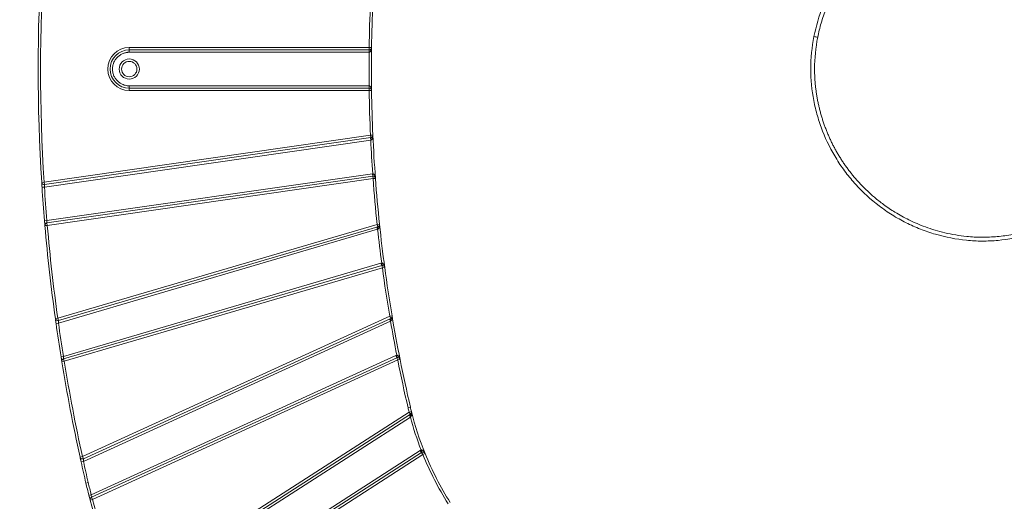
# Model space of a CAD drawing. Header units: millimetres. Extents: x 0 to 420, y 0 to 297.
# Tile 37 of 91: x 45 to 96, y 213 to 238. Entities that reach past the tile are written whole.
import ezdxf

# ---------------------------------------------------------------- set-up
doc = ezdxf.new("R2010")
doc.units = ezdxf.units.MM
doc.styles.add('SLDTEXTSTYLE0', font='TXT', dxfattribs={"width": 0.75})
doc.dimstyles.new('SLDDIMSTYLE0', dxfattribs={"dimtxt": 3.5, "dimasz": 3.302, "dimexe": 0, "dimexo": 0.0625, "dimgap": 0.875, "dimtad": 2, "dimlfac": 2, "dimrnd": 1e-09, "dimzin": 4, "dimdsep": 46, "dimtxsty": 'SLDTEXTSTYLE0', "dimsah": 1, "dimcen": 0.09, "dimadec": 0, "dimazin": 1, "dimtfac": 1, "dimtofl": 0, "dimtmove": 0, "dimatfit": 3, "dimfxl": 1, "dimfrac": 2, "dimtolj": 1, "dimtzin": 12, "dimarcsym": 0})

# ---------------------------------------------------------------- blocks, each defined once
blk = doc.blocks.new('SW_SYMBOL_MOD_BOX')
at = {"color": 0, "linetype": 'Continuous', "lineweight": 0}
for p, q in [((200, 200), (200, 800)), ((200, 800), (800, 800)), ((800, 800), (800, 200)), ((200, 200), (800, 200))]:
    blk.add_line(p, q, dxfattribs=at)
blk = doc.blocks.new('_D_14')
at = {"color": 7, "linetype": 'Continuous', "lineweight": 0}
for p, q in [((94.281, 267.505), (29.031, 267.505)), ((30.031, 267.505), (30.031, 203.755)), ((94.281, 203.755), (29.031, 203.755))]:
    blk.add_line(p, q, dxfattribs=at)
for points in [[(30.031, 267.505), (29.523, 264.203), (30.539, 264.203)], [(30.031, 203.755), (30.539, 207.057), (29.523, 207.057)]]:
    blk.add_solid(points, dxfattribs=at)
at = {"color": 7, "linetype": 'Continuous', "lineweight": 0, "xscale": 0.0044707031, "yscale": 0.0044707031, "zscale": 0.0044707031, "rotation": 90}
blk.add_blockref('SW_SYMBOL_MOD_BOX', (29.545, 226.018), dxfattribs=at)
at = {"color": 7, "linetype": 'Continuous', "lineweight": 0, "insert": (25.465, 231.019), "char_height": 3.5, "attachment_point": 1, "rotation": 90, "style": 'SLDTEXTSTYLE0'}
blk.add_mtext('127.50', dxfattribs=at)

msp = doc.modelspace()

# ---------------------------------------------------------------- linework, layer by layer
at = {"color": 7, "linetype": 'Continuous', "lineweight": 15}
for p, q in [((63.28936604, 236.75523886), (50.78120556, 236.75523886)), ((50.78120556, 236.63023886), (50.78120556, 236.75523886)), ((63.28936604, 236.63023886), (63.28936604, 236.75523886)), ((63.28936604, 236.75523886), (63.41435289, 236.75342551)), ((50.78120556, 236.63023886), (63.28936604, 236.63023886)), ((50.78120556, 236.63023886), (50.78120556, 236.50523886)), ((63.28614204, 236.50523886), (50.78120556, 236.50523886)), ((63.28614204, 236.50523886), (63.28614204, 236.63023886)), ((50.78120556, 234.63023886), (50.78120556, 234.75523886)), ((50.78120556, 234.75523886), (63.28614204, 234.75523886)), ((63.28936604, 234.63023886), (50.78120556, 234.63023886)), ((50.78120556, 234.63023886), (50.78120556, 234.50523886)), ((63.28614204, 234.63023886), (63.28614204, 234.75523886)), ((63.28936604, 234.63023886), (63.28936604, 234.50523886)), ((50.78120556, 234.50523886), (63.28936604, 234.50523886)), ((63.41435289, 234.50705221), (63.28936604, 234.50523886)), ((63.35813036, 232.1769622), (46.34022893, 229.73015736)), ((46.35801829, 229.60642968), (63.37591971, 232.05323452)), ((63.3697213, 231.92605792), (63.35193194, 232.0497856)), ((63.35813036, 232.1769622), (63.48300637, 232.18252841)), ((63.35813036, 232.1769622), (63.37591971, 232.05323452)), ((63.3697213, 231.92605792), (46.35618914, 229.47988129)), ((46.4863523, 227.73060028), (63.45592208, 230.17045607)), ((63.47371144, 230.04672839), (46.48978791, 227.60480884)), ((63.45592208, 230.17045607), (63.47350411, 230.17235211)), ((63.47371144, 230.04672839), (63.45592208, 230.17045607)), ((63.48250245, 230.04767641), (63.47350411, 230.17235211)), ((63.49150079, 229.92300071), (63.47371144, 230.04672839)), ((46.2154719, 229.72236745), (46.34022893, 229.73015736)), ((46.22833906, 229.51978469), (46.21838213, 229.67594267)), ((46.35801829, 229.60642968), (46.34022893, 229.73015736)), ((46.50757727, 227.48108116), (63.49150079, 229.92300071)), ((63.61616183, 229.9322), (63.49150079, 229.92300071)), ((46.23145318, 229.47176093), (46.35618914, 229.47988129)), ((46.3617882, 227.72017034), (46.4863523, 227.73060028)), ((46.37328268, 227.58407171), (46.3617882, 227.72017034)), ((46.50757727, 227.48108116), (46.38304118, 227.47032178)), ((46.46824388, 227.59973142), (46.48971251, 227.60730808)), ((46.50757727, 227.48108116), (46.48978791, 227.60480884)), ((63.70528154, 227.53120529), (47.05146066, 222.64120227)), ((63.70528154, 227.53120529), (63.82959799, 227.54425982)), ((63.74049811, 227.41126866), (63.70528154, 227.53120529)), ((63.73223005, 227.2785638), (47.0864658, 222.39092642)), ((47.08667723, 222.52126564), (63.74049811, 227.41126866)), ((63.73223005, 227.2785638), (63.69701348, 227.39850042)), ((47.34976871, 220.64435918), (63.90646578, 225.50584408)), ((63.94168235, 225.38590745), (47.35476784, 220.51554992)), ((63.94168235, 225.38590745), (63.90646578, 225.50584408)), ((63.97689892, 225.26597083), (63.94168235, 225.38590745)), ((63.96039283, 225.38987624), (63.94388675, 225.51378164)), ((47.38998441, 220.3956133), (63.97689892, 225.26597083)), ((64.10077756, 225.28267662), (63.97689892, 225.26597083)), ((46.92764267, 222.62405276), (47.05146066, 222.64120227)), ((46.95594215, 222.42134336), (46.93411324, 222.57742095)), ((46.96269403, 222.37344648), (47.0864658, 222.39092642)), ((47.08667723, 222.52126564), (47.05146066, 222.64120227)), ((64.35910474, 222.74535248), (48.33670838, 215.42816923)), ((48.38863526, 215.31446523), (64.41103162, 222.63164848)), ((64.4025099, 222.49033853), (48.39161338, 215.17840709)), ((64.4025099, 222.49033853), (64.35058303, 222.60404253)), ((64.35910474, 222.74535248), (64.48236732, 222.76612115)), ((64.41103162, 222.63164848), (64.35910474, 222.74535248)), ((47.22634458, 220.62457323), (47.34976871, 220.64435918)), ((47.38998441, 220.3956133), (47.26661338, 220.37549892)), ((47.33493719, 220.50783987), (47.35466073, 220.51812588)), ((47.38998441, 220.3956133), (47.35476784, 220.51554992)), ((48.79770919, 213.4400099), (64.67492255, 220.69089029)), ((64.72684943, 220.57718629), (48.80932998, 213.30789873)), ((48.86125686, 213.19419473), (64.7787763, 220.46348229)), ((64.72684943, 220.57718629), (64.67492255, 220.69089029)), ((64.7787763, 220.46348229), (64.72684943, 220.57718629)), ((64.75452719, 220.58610765), (64.73027807, 220.70873302)), ((64.90136242, 220.48792903), (64.7787763, 220.46348229)), ((65.37281303, 217.74657217), (50.58396412, 208.24235608)), ((65.3171883, 217.97703241), (65.43890657, 218.00548697)), ((65.37281303, 217.74657217), (65.4941099, 217.77677263)), ((65.37281303, 217.74657217), (65.44039313, 217.64141547)), ((50.65154422, 208.13719938), (65.44039313, 217.64141547)), ((65.43846391, 217.49158786), (50.68634851, 208.01097896)), ((65.43846391, 217.49158786), (65.37088381, 217.59674455)), ((51.44806723, 206.42027685), (65.95738453, 215.74484888)), ((66.02496463, 215.63969219), (51.49568251, 206.30228954)), ((66.02496463, 215.63969219), (65.95738453, 215.74484888)), ((66.04646537, 215.65073228), (66.000386, 215.76692906)), ((66.09254473, 215.5345355), (66.02496463, 215.63969219)), ((48.21458731, 215.40149631), (48.33670838, 215.42816923)), ((48.25905397, 215.19896991), (48.22484135, 215.35460549)), ((48.2695648, 215.1514044), (48.39161338, 215.17840709)), ((48.38863526, 215.31446523), (48.33670838, 215.42816923)), ((51.56326261, 206.19713285), (66.09254473, 215.5345355)), ((66.20838909, 215.58149382), (66.09254473, 215.5345355)), ((48.52006647, 214.05030371), (48.64178475, 214.07875826)), ((48.67657056, 213.40918082), (48.79770919, 213.4400099)), ((48.73725451, 213.17426768), (48.67657056, 213.40918082)), ((48.86125686, 213.19419473), (48.74035447, 213.16245183)), ((48.79131101, 213.29779288), (48.80907601, 213.31055662)), ((48.86125686, 213.19419473), (48.80932998, 213.30789873))]:
    msp.add_line(p, q, dxfattribs=at)
at = {"color": 7, "linetype": 'Continuous', "lineweight": 15, "flags": 128}
for points in [[(47.26455673, 220.38811871), (47.22682636, 220.62156821), (47.22634458, 220.62457323)], [(65.46996044, 217.52621023), (65.45884232, 217.54591403), (65.44938708, 217.56529105), (65.44191473, 217.58368544), (65.43667819, 217.60047464), (65.43385468, 217.61509041), (65.43353977, 217.62703806), (65.43574412, 217.63591321), (65.44039313, 217.64141547)]]:
    msp.add_lwpolyline(points, dxfattribs=at)
at = {"color": 7, "linetype": 'Continuous', "lineweight": 15}
msp.add_circle((50.78120556, 235.63023886), 0.4, dxfattribs=at)
for centre, radius, start, end in [((140.83120556, 235.63023886), 94.8, 176.4270507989, 183.5729492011), ((140.83120556, 235.63023886), 77.425, 177.4477933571, 179.1687941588), ((87.06585259, 240.05830812), 2.79288025, 257.937483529, 262.015360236), ((63.28936604, 236.75523886), 0.125, 270, 359.168794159), ((140.83120556, 235.63023886), 77.425, 179.1687941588, 180.8312058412), ((50.78120556, 235.63023886), 1, 90, 270), ((65.71203117, 236.53649431), 2.42447817, 177.784056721, 180.738226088), ((65.71203117, 234.72398341), 2.42447817, 179.261773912, 182.215943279), ((63.28936604, 234.50523886), 0.125, 0.831205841, 90), ((140.83120556, 235.63023886), 77.425, 180.8312058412, 182.5522066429), ((63.70428705, 232.00611524), 0.33173082, 171.834050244, 193.454081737), ((63.35813036, 232.1769622), 0.125, 278.181818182, 0), ((63.35813036, 232.1769622), 0.125, 0, 2.552206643), ((140.83120556, 235.63023886), 77.425, 182.5522066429, 184.2204585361), ((63.49150079, 229.92300071), 0.125, 4.220458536, 98.181818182), ((46.34022893, 229.73015736), 0.125, 183.572949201, 278.181818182), ((140.83120556, 235.63023886), 77.425, 184.2204585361, 185.9946892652), ((140.83120556, 235.63023886), 94.8, 183.7247199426, 184.7862983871), ((46.50757727, 227.48108116), 0.125, 98.181818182, 180), ((46.50757727, 227.48108116), 0.125, 180, 184.937848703), ((140.83120556, 235.63023886), 94.8, 184.9378487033, 187.8856263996), ((63.70528154, 227.53120529), 0.125, 286.363636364, 0), ((63.70528154, 227.53120529), 0.125, 0, 5.994689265), ((140.83120556, 235.63023886), 77.425, 185.9946892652, 187.6803473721), ((63.92493885, 227.36906955), 0.18920664, 167.112827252, 205.058218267), ((63.97689892, 225.26597083), 0.125, 7.680347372, 106.363636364), ((140.83120556, 235.63023886), 77.425, 187.6803473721, 189.5640122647), ((47.05146066, 222.64120227), 0.125, 187.8856264, 286.363636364), ((140.83120556, 235.63023886), 94.8, 188.0385636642, 189.1075170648), ((64.5465526, 222.59340638), 0.14081334, 164.241687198, 215.064747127), ((64.35910474, 222.74535248), 0.125, 294.545454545, 0), ((64.35910474, 222.74535248), 0.125, 0, 9.564012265), ((140.83120556, 235.63023886), 77.425, 189.5640122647, 191.2782516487), ((47.38998441, 220.3956133), 0.125, 106.363636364, 180), ((47.38998441, 220.3956133), 0.125, 180, 189.260008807), ((140.83120556, 235.63023886), 94.8, 189.2600088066, 192.3206998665), ((64.7787763, 220.46348229), 0.125, 11.278251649, 114.545454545), ((140.83120556, 235.63023886), 77.425, 191.2782516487, 193.157959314), ((81.38400048, 221.73303379), 16.375, 193.157959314, 193.981213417), ((65.37281303, 217.74657217), 0.125, 302.727272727, 0), ((65.37281303, 217.74657217), 0.125, 0, 13.981213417), ((81.38400048, 221.73303379), 16.375, 193.981213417, 202.065516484), ((66.09254473, 215.5345355), 0.125, 22.065516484, 122.727272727), ((48.33670838, 215.42816923), 0.125, 192.320699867, 294.545454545), ((140.83120556, 235.63023886), 94.8, 192.4754610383, 193.157959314), ((81.38400048, 221.73303379), 16.375, 202.065516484, 212.099228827), ((81.38400048, 221.73303379), 33.75, 193.157959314, 194.278340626), ((48.86125686, 213.19419473), 0.125, 114.545454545, 180), ((48.86125686, 213.19419473), 0.125, 180, 194.710971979), ((81.38400048, 221.73303379), 33.75, 194.710971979, 203.65382735)]:
    msp.add_arc(centre, radius, start, end, dxfattribs=at)
for points, knots in [([(104.24906732, 235.63023884), (104.24904813, 235.90245909), (104.23583307, 236.175316), (104.18321951, 236.72246974), (104.14354904, 236.99773411), (103.98729262, 237.81274431), (103.83458079, 238.34013584), (103.53503366, 239.10943289), (103.42379382, 239.36135795), (103.1760602, 239.85750178), (103.04067896, 240.09970812), (102.60532514, 240.80108745), (102.27503858, 241.23861743), (101.71944974, 241.84947191), (101.52370598, 242.04596363), (101.11458997, 242.42040631), (100.90232196, 242.59745151), (100.24621987, 243.09588102), (99.78182074, 243.38645909), (99.04202782, 243.75895217), (98.78783982, 243.87242456), (98.27271432, 244.07479108), (98.01217413, 244.16380356), (97.22177599, 244.39440242), (96.68324218, 244.50029735), (95.85796427, 244.58280544), (95.5813135, 244.59718936), (95.03413526, 244.59892392), (94.76153033, 244.58652746), (94.21782484, 244.53602663), (93.94684279, 244.49788466), (93.40690508, 244.39639886), (93.13688385, 244.33274143), (92.33675391, 244.10495236), (91.82203924, 243.90637338), (91.0855197, 243.54192603), (90.84492399, 243.40886915), (90.3743392, 243.11946812), (90.14381339, 242.96258512), (89.48137658, 242.46593915), (89.07471903, 242.09805006), (88.51605444, 241.49252092), (88.33836657, 241.28149498), (88.0012401, 240.84127134), (87.84276184, 240.61335271), (87.54977461, 240.14778029), (87.41454031, 239.9092281), (87.16663631, 239.42124912), (87.05393831, 239.17166249), (86.74843068, 238.40273406), (86.58911679, 237.86527441), (86.48219971, 237.32709421)], [0, 0, 0, 0, 0.03125, 0.03125, 0.0625, 0.0625, 0.125, 0.125, 0.15625, 0.15625, 0.1875, 0.1875, 0.25, 0.25, 0.28125, 0.28125, 0.3125, 0.3125, 0.375, 0.375, 0.40625, 0.40625, 0.4375, 0.4375, 0.5, 0.5, 0.53125, 0.53125, 0.5625, 0.5625, 0.59375, 0.59375, 0.625, 0.625, 0.6875, 0.6875, 0.71875, 0.71875, 0.75, 0.75, 0.8125, 0.8125, 0.84375, 0.84375, 0.875, 0.875, 0.90625, 0.90625, 0.9375, 0.9375, 1, 1, 1, 1]), ([(104.04907928, 235.63023886), (104.04859554, 235.698205), (104.04762649, 235.83436122), (104.03982332, 236.0388085), (104.02738407, 236.24369729), (104.00984146, 236.44893668), (103.98731157, 236.65445408), (103.95973966, 236.86018809), (103.92710879, 237.06608328), (103.88938233, 237.27209488), (103.84656235, 237.4779676), (103.79873937, 237.68311372), (103.7460624, 237.88695205), (103.68866141, 238.08912507), (103.62657981, 238.28961953), (103.55984809, 238.48842526), (103.48849432, 238.68553499), (103.41254441, 238.8808791), (103.33236688, 239.07371307), (103.24784756, 239.26399101), (103.15902753, 239.45179117), (103.06555469, 239.63784937), (102.96741299, 239.82213494), (102.86457802, 240.00461275), (102.7570877, 240.18513126), (102.64520163, 240.36319329), (102.52923064, 240.53832028), (102.40944396, 240.71017286), (102.28588868, 240.87875721), (102.15859645, 241.04408727), (102.02759173, 241.20616597), (101.89290232, 241.3650003), (101.73839753, 241.53872427), (101.53749773, 241.75237655), (101.25887479, 242.02699629), (100.88395513, 242.36092988), (100.4029612, 242.73772378), (99.80605142, 243.13657106), (99.08108872, 243.53417586), (98.21684955, 243.90020188), (97.21425373, 244.19886324), (96.22670362, 244.36339681), (95.31166158, 244.41098062), (94.50951716, 244.37507091), (93.71197629, 244.26405125), (92.92186204, 244.0787019), (92.14971976, 243.82094593), (91.40564066, 243.49452135), (90.69798896, 243.10223986), (90.02578064, 242.6444271), (89.15469595, 241.92508183), (88.46297515, 241.15894275), (87.94430021, 240.411597), (87.69354785, 240.00393304), (87.47329874, 239.59869676), (87.28150931, 239.19792268), (87.11594904, 238.80210448), (86.97395554, 238.41239528), (86.8546656, 238.03058753), (86.75511212, 237.65890335), (86.7032718, 237.41290145), (86.67790025, 237.29250388)], [0, 0, 0, 0, 0.00789291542, 0.01581183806, 0.02375717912, 0.03173026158, 0.03973288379, 0.04776744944, 0.05583670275, 0.06394324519, 0.07209097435, 0.08025797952, 0.08840717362, 0.09654176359, 0.10466539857, 0.11278198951, 0.12089534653, 0.12900933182, 0.13712117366, 0.14514675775, 0.15318705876, 0.16124561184, 0.16932616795, 0.17743277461, 0.18556908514, 0.19372373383, 0.20185332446, 0.20996034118, 0.21804944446, 0.22612470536, 0.23419015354, 0.24224980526, 0.250307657, 0.26118759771, 0.2763026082, 0.29572545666, 0.31946353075, 0.34720388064, 0.37900736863, 0.4153480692, 0.45599643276, 0.50023738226, 0.53127884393, 0.56225777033, 0.59334119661, 0.62467284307, 0.65638768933, 0.68775221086, 0.71890246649, 0.75022440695, 0.78206156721, 0.84996932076, 0.86910938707, 0.88768795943, 0.90552057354, 0.9226507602, 0.93926468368, 0.95532934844, 0.97080395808, 0.98571095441, 1, 1, 1, 1]), ([(50.78120556, 236.75523886), (50.16030117, 236.75523886), (49.65620556, 236.25114325), (49.65620556, 235.00933447), (50.16030117, 234.50523886), (50.78120556, 234.50523886)], [0, 0, 0, 0, 0.5, 0.5, 1, 1, 1, 1]), ([(63.41435289, 236.75342551), (63.41370135, 236.73767285), (63.41249719, 236.70855893), (63.40615971, 236.66883966), (63.39849887, 236.6365298), (63.38835722, 236.60478507), (63.37481934, 236.57411848), (63.35599581, 236.54448976), (63.33509062, 236.52297014), (63.31219205, 236.50840391), (63.29552212, 236.50625732), (63.28775425, 236.50525705)], [0, 0, 0, 0, 0.1617372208, 0.2989210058, 0.4115803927, 0.4997687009, 0.6366542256, 0.7495839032, 0.8473412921, 0.9288639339, 1, 1, 1, 1]), ([(50.78120556, 236.50523886), (50.7591021, 236.50477108), (50.71507756, 236.50383938), (50.64955466, 236.49618665), (50.58495213, 236.4839372), (50.52126846, 236.46664607), (50.42365596, 236.43213374), (50.29726867, 236.36700716), (50.15837407, 236.25320726), (50.04447388, 236.11422367), (49.96426598, 235.95866071), (49.91633444, 235.7952584), (49.90114565, 235.63032702), (49.91631632, 235.46530931), (49.96419994, 235.30198128), (50.04442494, 235.14633369), (50.15824542, 235.00739363), (50.29720002, 234.89353046), (50.43660371, 234.82160756), (50.56295845, 234.78050782), (50.67120714, 234.7591111), (50.74443496, 234.75653328), (50.78120556, 234.75523886)], [0, 0, 0, 0, 0.0241473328, 0.0480954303, 0.0719818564, 0.095945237, 0.1201228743, 0.1850559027, 0.2500864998, 0.3150195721, 0.3800502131, 0.439988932, 0.5000242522, 0.5599629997, 0.6199983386, 0.684931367, 0.7499619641, 0.8148950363, 0.8799256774, 0.9200363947, 0.9598471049, 1, 1, 1, 1]), ([(50.78120556, 236.15523886), (50.49145018, 236.15523886), (50.25620556, 235.91999424), (50.25620556, 235.34048348), (50.49145018, 235.10523886), (50.78120556, 235.10523886)], [0, 0, 0, 0, 0.5, 0.5, 1, 1, 1, 1]), ([(50.78120556, 235.10523886), (51.07096094, 235.10523886), (51.30620556, 235.34048348), (51.30620556, 235.91999424), (51.07096094, 236.15523886), (50.78120556, 236.15523886)], [0, 0, 0, 0, 0.5, 0.5, 1, 1, 1, 1]), ([(86.31334377, 235.63023886), (86.31336622, 235.07824148), (86.3672191, 234.53104488), (86.52276111, 233.72112338), (86.58716278, 233.45244722), (86.74107986, 232.91967103), (86.83037805, 232.65644844), (87.13146852, 231.88499667), (87.37685348, 231.39375314), (87.81508431, 230.68841658), (87.97268231, 230.45914565), (88.30534797, 230.01959528), (88.48095192, 229.80850793), (89.03502141, 229.20090625), (89.44104754, 228.82900178), (90.10377454, 228.32623992), (90.33196225, 228.16912783), (90.79837173, 227.87853388), (91.03738852, 227.74442838), (91.52647668, 227.4987166), (91.77679632, 227.38708011), (92.29090779, 227.18533968), (92.55437452, 227.09538936), (93.35194839, 226.8632838), (93.89012483, 226.75863188), (94.70604683, 226.67747003), (94.97949231, 226.66326449), (95.52928664, 226.66156842), (95.80638946, 226.67437532), (96.62912152, 226.75154886), (97.16711546, 226.85380307), (97.9608139, 227.08027129), (98.22385131, 227.16839561), (98.74200407, 227.36852899), (98.99540807, 227.47992277), (99.73284125, 227.84596412), (100.19976863, 228.13361984), (100.8614499, 228.63011236), (101.07632854, 228.80730715), (101.48668281, 229.17870436), (101.68217525, 229.37274103), (102.23970994, 229.9783927), (102.5731977, 230.41389994), (103.01529798, 231.11724762), (103.1523781, 231.35939024), (103.40113887, 231.85055018), (103.5135088, 232.1007558), (103.81686228, 232.86634303), (103.97333255, 233.39370216), (104.08125099, 233.93862075)], [0, 0, 0, 0, 0.0625, 0.0625, 0.09375, 0.09375, 0.125, 0.125, 0.1875, 0.1875, 0.21875, 0.21875, 0.25, 0.25, 0.3125, 0.3125, 0.34375, 0.34375, 0.375, 0.375, 0.40625, 0.40625, 0.4375, 0.4375, 0.5, 0.5, 0.53125, 0.53125, 0.5625, 0.5625, 0.625, 0.625, 0.65625, 0.65625, 0.6875, 0.6875, 0.75, 0.75, 0.78125, 0.78125, 0.8125, 0.8125, 0.875, 0.875, 0.90625, 0.90625, 0.9375, 0.9375, 1, 1, 1, 1]), ([(86.51334017, 235.64198431), (86.51372767, 235.57403555), (86.51450495, 235.43773726), (86.52204429, 235.23279885), (86.53428337, 235.02687412), (86.55172689, 234.82007618), (86.57425769, 234.61284001), (86.60187424, 234.40569333), (86.63449292, 234.19912446), (86.67207669, 233.99327991), (86.71460599, 233.78819585), (86.76207391, 233.58390463), (86.81447814, 233.3804358), (86.87182653, 233.17781871), (86.93413008, 232.97609593), (87.00130518, 232.77561544), (87.07319279, 232.57683688), (87.14959553, 232.38025082), (87.23006436, 232.18670793), (87.3146799, 231.99623385), (87.40336808, 231.80872897), (87.49644656, 231.62344012), (87.59389524, 231.44038378), (87.69570293, 231.25957752), (87.80186678, 231.08104108), (87.91238897, 230.90479454), (88.0272887, 230.73085456), (88.14659111, 230.55923511), (88.27032976, 230.38995717), (88.398339, 230.22331543), (88.53027681, 230.05978037), (88.66576283, 229.8997869), (88.81893898, 229.72736067), (89.01643247, 229.51691094), (89.28915319, 229.24712494), (89.65761184, 228.91719158), (90.13448522, 228.54090095), (90.73092387, 228.13917521), (91.45736509, 227.73784003), (92.32376688, 227.36802577), (93.33133308, 227.06509368), (94.32344112, 226.89829221), (95.24088887, 226.84964117), (96.04357159, 226.88444024), (96.84347516, 226.99501419), (97.6340218, 227.18002647), (98.40589828, 227.43694677), (99.15150357, 227.76316571), (99.86153658, 228.15642723), (100.34615809, 228.48627288), (100.63734309, 228.70823169), (100.75710592, 228.80269732), (100.88521932, 228.90754233), (101.02125998, 229.02337438), (101.16476825, 229.15085212), (101.31521926, 229.29067404), (101.47170892, 229.44327386), (101.63312453, 229.60891368), (101.79829839, 229.78778662), (101.96629334, 229.98035236), (102.13623474, 230.18720955), (102.30719942, 230.40898115), (102.47818004, 230.64634392), (102.6481494, 230.90000503), (102.815976, 231.17074008), (102.98043784, 231.45936797), (103.1398443, 231.76611865), (103.29250102, 232.09120368), (103.43630412, 232.43428922), (103.56993326, 232.79474167), (103.69094741, 233.17209547), (103.79925713, 233.5658002), (103.85647941, 233.83596763), (103.88552373, 233.97309656)], [0, 0, 0, 0, 0.0078846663, 0.0158158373, 0.0237943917, 0.0318219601, 0.0398973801, 0.0479841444, 0.0560727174, 0.064165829, 0.0722666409, 0.0803784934, 0.0885047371, 0.0966489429, 0.1048147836, 0.1130043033, 0.1211841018, 0.1293428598, 0.1374778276, 0.1455055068, 0.1535270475, 0.1615459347, 0.1695657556, 0.1775901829, 0.1856229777, 0.1936679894, 0.2017291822, 0.2098117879, 0.2179204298, 0.2260591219, 0.2341940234, 0.2423013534, 0.2503855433, 0.2609554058, 0.2757865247, 0.2948872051, 0.318318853, 0.3462223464, 0.3782432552, 0.4144847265, 0.4553332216, 0.5000686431, 0.5308792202, 0.5617996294, 0.5931564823, 0.6244614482, 0.6558959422, 0.6874368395, 0.7187673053, 0.7499564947, 0.7553558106, 0.7612545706, 0.7676560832, 0.7745652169, 0.7819868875, 0.7899288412, 0.7983972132, 0.8073484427, 0.8167643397, 0.8266465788, 0.8369985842, 0.8478257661, 0.859135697, 0.8709390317, 0.8832519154, 0.8960918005, 0.9094795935, 0.9233582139, 0.9377568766, 0.9526364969, 0.9679554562, 0.9837351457, 1, 1, 1, 1]), ([(63.28775425, 234.75522067), (63.2923415, 234.75486174), (63.30180346, 234.75412139), (63.31565568, 234.74902949), (63.32922621, 234.74114635), (63.34236352, 234.73017847), (63.35797697, 234.71282347), (63.37483669, 234.68637943), (63.39276998, 234.6454702), (63.40940237, 234.58474952), (63.41250007, 234.53613181), (63.41435289, 234.50705221)], [0, 0, 0, 0, 0.0420256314, 0.086684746, 0.1356185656, 0.1900816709, 0.2509866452, 0.3638364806, 0.5007307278, 0.7013731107, 1, 1, 1, 1]), ([(63.48300637, 232.18252841), (63.48328995, 232.16730225), (63.48381443, 232.13914223), (63.48016374, 232.10041166), (63.47485585, 232.06868417), (63.46725404, 232.03738621), (63.45636821, 232.0066097), (63.44052753, 231.97649319), (63.4225317, 231.95354502), (63.40333634, 231.93671511), (63.38846851, 231.93137593), (63.38166027, 231.92893103)], [0, 0, 0, 0, 0.161427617, 0.2985522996, 0.4113988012, 0.500012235, 0.6360812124, 0.7523176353, 0.8500048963, 0.9313147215, 1, 1, 1, 1]), ([(63.47350411, 230.17235211), (63.47815019, 230.17238072), (63.48771412, 230.17243962), (63.50203885, 230.16842866), (63.51624249, 230.16153901), (63.53019659, 230.15147058), (63.54702468, 230.13512347), (63.56564439, 230.10967668), (63.58617846, 230.06976273), (63.6065593, 230.00984986), (63.6125673, 229.96126677), (63.61616183, 229.9322)], [0, 0, 0, 0, 0.04220025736, 0.08686898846, 0.13573585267, 0.19012984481, 0.25101777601, 0.36374667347, 0.50074068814, 0.70129819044, 1, 1, 1, 1]), ([(46.23145318, 229.47176093), (46.22937727, 229.50379692), (46.22523755, 229.56768213), (46.22123277, 229.63070917), (46.22009464, 229.64879365), (46.22009167, 229.64884089)], [0, 0, 0, 0, 0.5008079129, 0.9986960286, 1, 1, 1, 1]), ([(46.35618914, 229.47988129), (46.35658123, 229.51296179), (46.35705068, 229.54594419), (46.35777664, 229.59269107), (46.35801829, 229.60642968), (46.35801829, 229.60642968)], [0, 0, 0, 0, 0.5, 0.5, 1, 1, 1, 1]), ([(46.38304118, 227.47032178), (46.38300239, 227.4707707), (46.38292517, 227.47166446), (46.38234376, 227.47839671), (46.38127754, 227.49075637), (46.37950977, 227.51128505), (46.37683783, 227.54242005), (46.37359664, 227.58035097), (46.36989323, 227.6239214), (46.36590496, 227.67109374), (46.36315607, 227.7038637), (46.3617882, 227.72017034)], [0, 0, 0, 0, 0.0838690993, 0.1669735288, 0.2507490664, 0.3757906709, 0.4998654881, 0.6237294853, 0.7491905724, 0.8751949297, 1, 1, 1, 1]), ([(46.48978791, 227.60480884), (46.48978791, 227.60480884), (46.48937131, 227.61848079), (46.48805199, 227.66494443), (46.48716511, 227.69768243), (46.4863523, 227.73060028)], [0, 0, 0, 0, 0.5, 0.5, 1, 1, 1, 1]), ([(63.82959799, 227.54425982), (63.8307659, 227.52962744), (63.83292735, 227.50254739), (63.83185073, 227.46501987), (63.82882839, 227.43406318), (63.82322189, 227.40081389), (63.81356774, 227.36598777), (63.79689592, 227.33124226), (63.77785466, 227.30459424), (63.76103525, 227.29375991), (63.75354096, 227.28893241)], [0, 0, 0, 0, 0.1610273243, 0.2980122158, 0.4109755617, 0.4999551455, 0.6642412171, 0.8005843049, 0.9111454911, 1, 1, 1, 1]), ([(63.94388675, 225.51378164), (63.94852263, 225.51409059), (63.95806557, 225.51472656), (63.97260625, 225.51158741), (63.98719979, 225.5055675), (64.00173608, 225.49635955), (64.01952005, 225.48105781), (64.03964152, 225.4567811), (64.06254696, 225.41817912), (64.08650638, 225.35960543), (64.09543541, 225.31147348), (64.10077756, 225.28267662)], [0, 0, 0, 0, 0.0422002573, 0.0868689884, 0.1357358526, 0.1901298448, 0.251017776, 0.3637466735, 0.5007406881, 0.7012981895, 1, 1, 1, 1]), ([(46.96269403, 222.37344648), (46.95819628, 222.40536345), (46.94922744, 222.46900818), (46.94043481, 222.53197542), (46.93791098, 222.55013072), (46.93790443, 222.55017786)], [0, 0, 0, 0, 0.50083647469, 0.99870395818, 1, 1, 1, 1]), ([(47.0864658, 222.39092642), (47.08643569, 222.42484823), (47.08648297, 222.45872553), (47.08661098, 222.50698624), (47.08667722, 222.52126564), (47.08667723, 222.52126564)], [0, 0, 0, 0, 0.5, 0.5, 1, 1, 1, 1]), ([(64.48236732, 222.76612115), (64.48437957, 222.75213312), (64.48810602, 222.72622896), (64.48951022, 222.69006734), (64.48870147, 222.66004975), (64.48569319, 222.62790687), (64.47920967, 222.59401885), (64.46667852, 222.55933701), (64.45165901, 222.53170295), (64.4375941, 222.51844451), (64.43129671, 222.5125082)], [0, 0, 0, 0, 0.1607166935, 0.2976281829, 0.4107520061, 0.5001196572, 0.6613949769, 0.7972619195, 0.9092264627, 1, 1, 1, 1]), ([(47.26661338, 220.37549892), (47.26653995, 220.37594925), (47.26639374, 220.37684601), (47.26529303, 220.38359858), (47.26327501, 220.39598626), (47.25993104, 220.41653324), (47.25487798, 220.44763963), (47.248746, 220.48547578), (47.2417357, 220.52885537), (47.23417368, 220.57578307), (47.22894657, 220.60835789), (47.22634458, 220.62457323)], [0, 0, 0, 0, 0.0838163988, 0.166907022, 0.250731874, 0.3757422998, 0.499849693, 0.623653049, 0.7491530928, 0.8751315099, 1, 1, 1, 1]), ([(47.35476784, 220.51554992), (47.35476785, 220.51554992), (47.35417723, 220.5296543), (47.35227862, 220.57728975), (47.35098669, 220.61077405), (47.34976871, 220.64435918)], [0, 0, 0, 0, 0.5, 0.5, 1, 1, 1, 1]), ([(64.73027807, 220.70873302), (64.73488543, 220.70933228), (64.74436965, 220.71056585), (64.75907867, 220.70834538), (64.77402121, 220.70325314), (64.7891067, 220.69497554), (64.80781585, 220.68081998), (64.82942113, 220.65785382), (64.85470385, 220.62076534), (64.88229179, 220.56381065), (64.89422369, 220.51633389), (64.90136242, 220.48792903)], [0, 0, 0, 0, 0.0422002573, 0.0868689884, 0.1357358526, 0.1901298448, 0.251017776, 0.3637466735, 0.5007406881, 0.7012981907, 1, 1, 1, 1]), ([(65.4941099, 217.77677263), (65.49789671, 217.75939773), (65.50470869, 217.72814255), (65.50851266, 217.68550097), (65.50898805, 217.64678703), (65.50569993, 217.61074054), (65.49747247, 217.57622319), (65.4864441, 217.5478738), (65.47507729, 217.53293503), (65.46996044, 217.52621023)], [0, 0, 0, 0, 0.2086712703, 0.3753723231, 0.5001430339, 0.6591922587, 0.7946098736, 0.907542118, 1, 1, 1, 1]), ([(66.000386, 215.76692906), (66.00480918, 215.76838251), (66.01390125, 215.77137013), (66.02875973, 215.77191203), (66.044341, 215.76965017), (66.06061495, 215.7642708), (66.08149477, 215.75376148), (66.10679164, 215.73510417), (66.13825123, 215.70325017), (66.17561302, 215.65235812), (66.19612008, 215.60802033), (66.20838909, 215.58149382)], [0, 0, 0, 0, 0.0423691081, 0.0870917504, 0.1359317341, 0.1902453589, 0.2510171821, 0.3637292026, 0.5007249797, 0.7012925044, 1, 1, 1, 1]), ([(48.2695648, 215.1514044), (48.262568, 215.1830745), (48.24861635, 215.24622477), (48.23483895, 215.30896241), (48.23084823, 215.3271894), (48.23083804, 215.32723594)], [0, 0, 0, 0, 0.5008645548, 0.9987255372, 1, 1, 1, 1]), ([(48.39161338, 215.17840709), (48.3907593, 215.21358902), (48.38998049, 215.24879286), (48.3889228, 215.29935412), (48.38863525, 215.31446523), (48.38863526, 215.31446523)], [0, 0, 0, 0, 0.5, 0.5, 1, 1, 1, 1]), ([(48.7212897, 213.23539748), (48.72128723, 213.23540694), (48.71661705, 213.25329765), (48.70055836, 213.31525762), (48.68458408, 213.37780425), (48.67657056, 213.40918082)], [0, 0, 0, 0, 0.0002635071, 0.4984814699, 1, 1, 1, 1]), ([(48.80932998, 213.30789873), (48.80932999, 213.30789873), (48.80792658, 213.32246422), (48.80348589, 213.37136389), (48.80049167, 213.40566116), (48.79770919, 213.4400099)], [0, 0, 0, 0, 0.5, 0.5, 1, 1, 1, 1])]:
    msp.add_open_spline(points, degree=3, knots=knots, dxfattribs=at)
for points in [[(46.34022893, 229.73015736), (46.09477108, 233.66121352), (46.09477108, 237.5992642), (46.34022893, 241.53032035)], [(63.35813036, 239.08351552), (63.3232483, 238.30094855), (63.30072983, 237.53850043), (63.28936604, 236.75523886)], [(86.48219836, 237.32709448), (86.37140975, 236.76942649), (86.31331991, 236.20192066), (86.31334315, 235.63023886)], [(86.67790025, 237.29250388), (86.56856775, 236.74040108), (86.51411687, 236.18804798), (86.51334017, 235.64198431)], [(63.28614204, 236.50523886), (63.27947452, 235.91434327), (63.27947452, 235.34613445), (63.28614204, 234.75523886)], [(63.28775425, 236.50525705), (63.28721688, 236.50525098), (63.28667946, 236.50524492), (63.28614204, 236.50523886)], [(63.28614204, 234.75523886), (63.28667946, 234.7552328), (63.28721688, 234.75522673), (63.28775425, 234.75522067)], [(63.28936604, 234.50523886), (63.30072983, 233.72197729), (63.3232483, 232.95952917), (63.35813036, 232.1769622)], [(63.38166027, 231.92893103), (63.37769311, 231.92797404), (63.3737072, 231.92701604), (63.3697213, 231.92605792)], [(63.3697213, 231.92605792), (63.39805471, 231.33355214), (63.43175654, 230.76406405), (63.47350411, 230.17235211)], [(63.49150079, 229.92300071), (63.55091168, 229.1179142), (63.62097268, 228.33406639), (63.70528154, 227.53120529)], [(46.4863523, 227.73060028), (46.4367503, 228.32299372), (46.39480737, 228.88667055), (46.35618914, 229.47988129)], [(47.05146066, 222.64120227), (46.827844, 224.25569559), (46.64787153, 225.85722444), (46.50757727, 227.48108116)], [(63.75354096, 227.28893241), (63.74651655, 227.28548556), (63.73937326, 227.28202507), (63.73223005, 227.2785638)], [(63.73223005, 227.2785638), (63.79685106, 226.68201115), (63.86561075, 226.1086966), (63.94388675, 225.51378164)], [(63.90646578, 225.50584408), (63.91262648, 225.50752593), (63.92494787, 225.51088963), (63.93757379, 225.51281764), (63.94388675, 225.51378164)], [(63.97689892, 225.26597083), (64.09136408, 224.41717571), (64.21680135, 223.58992644), (64.35910474, 222.74535248)], [(47.34976871, 220.64435918), (47.25503157, 221.23532643), (47.17016156, 221.79829464), (47.0864658, 222.39092642)], [(64.43129671, 222.5125082), (64.42193884, 222.50516151), (64.41222427, 222.49775122), (64.4025099, 222.49033853)], [(64.4025099, 222.49033853), (64.50609725, 221.88781906), (64.61264559, 221.30866855), (64.73027807, 220.70873302)], [(48.33670838, 215.42816923), (47.97567918, 217.08112929), (47.66224091, 218.72573443), (47.38998441, 220.3956133)], [(64.67492255, 220.69089029), (64.68388726, 220.69467445), (64.70181669, 220.70224277), (64.72079095, 220.7065696), (64.73027807, 220.70873302)], [(64.7787763, 220.46348229), (64.94593317, 219.62528818), (65.1226276, 218.80929254), (65.3171883, 217.97703241)], [(65.3171883, 217.97703241), (65.3355853, 217.89833673), (65.35328723, 217.8249954), (65.37281303, 217.74657217)], [(65.46996044, 217.52621023), (65.45988555, 217.51480239), (65.44917002, 217.50320468), (65.43846391, 217.49158786)], [(65.43846391, 217.49158786), (65.5941019, 216.90647344), (65.78146243, 216.331424), (66.000386, 215.76692906)], [(65.95738453, 215.74484888), (65.96428335, 215.74905102), (65.978081, 215.75745529), (65.992951, 215.76377114), (66.000386, 215.76692906)], [(48.64178475, 214.07875826), (48.55380091, 214.45512123), (48.4751079, 214.8010228), (48.39161338, 215.17840709)], [(66.09254473, 215.5345355), (66.45461978, 214.64131034), (66.89420903, 213.78162553), (67.40637077, 212.96514535)], [(48.79770919, 213.4400099), (48.7428111, 213.65572438), (48.69245446, 213.8620116), (48.64178475, 214.07875826)], [(50.58396412, 208.24235608), (49.88164357, 209.84579654), (49.30578621, 211.50107065), (48.86125686, 213.19419473)]]:
    msp.add_open_spline(points, degree=3, dxfattribs=at)

# ---------------------------------------------------------------- dimensions: what is measured, and where the dimension line sits
at = {"color": 7, "linetype": 'Continuous', "lineweight": 0}
dim = msp.add_linear_dim(base=(30.03058056, 203.75523886), p1=(95.28120556, 267.50523886), p2=(95.28120556, 203.75523886), angle=90, text='{\\fGDT;o}<>', dimstyle='SLDDIMSTYLE0', dxfattribs=at)
dim.commit()
dim.dimension.update_dxf_attribs({"geometry": '_D_14', "text_midpoint": (30.03058056, 235.63023886), "dimtype": 160})

doc.saveas('drawing.dxf')
